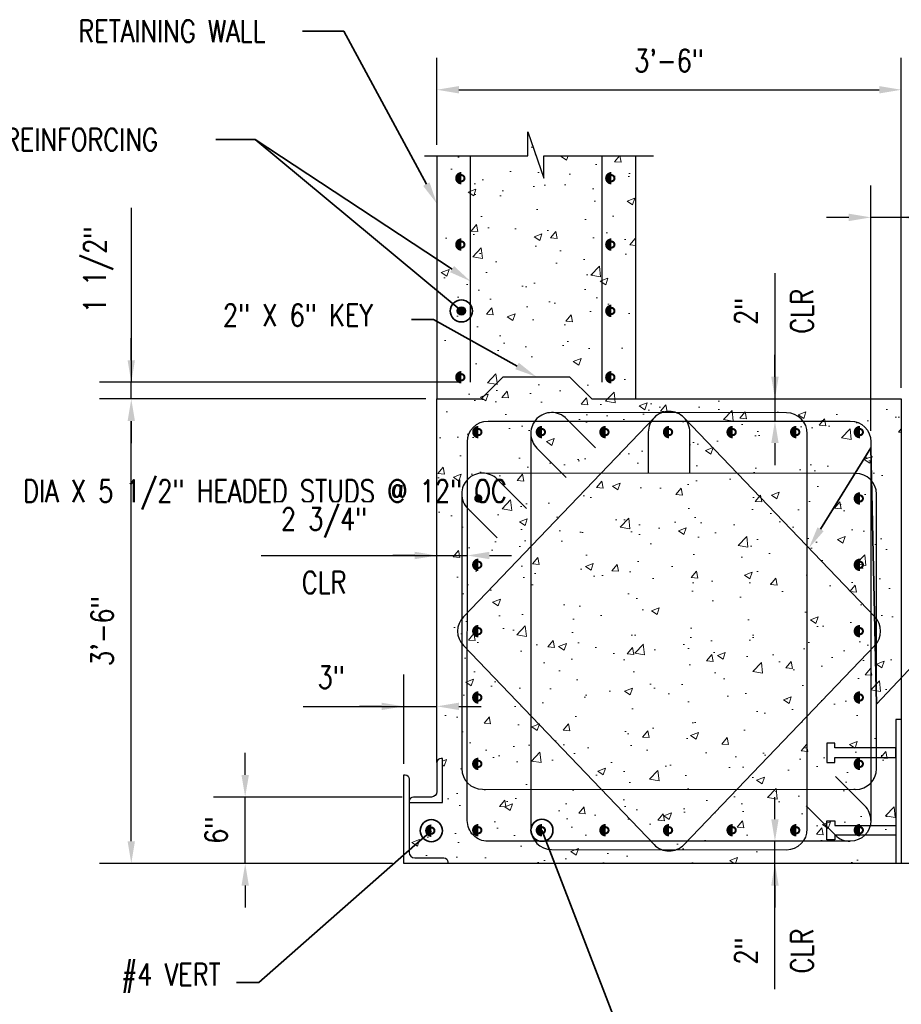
# Model space of a CAD drawing. Header units: inches. Extents: x -807 to 1010, y -1035 to -30.
# Tile 22 of 56: x 18 to 97, y -119 to -30. Entities that reach past the tile are written whole.
import ezdxf
from ezdxf import colors
from ezdxf.entities.mleader import LeaderData, LeaderLine
from ezdxf.math import Vec2, Vec3

# ---------------------------------------------------------------- set-up
doc = ezdxf.new("R2010")
doc.units = ezdxf.units.IN
doc.header["$MEASUREMENT"] = 0
doc.header["$PDMODE"] = 2
doc.layers.get('Defpoints').update_dxf_attribs({"color": 243})
doc.layers.add('A-WALL-PATT', color=9, linetype='Continuous', lineweight=18, true_color=0x808080)
for name, color, linetype in [('S-ANNO-DIMS', 1, 'Continuous'), ('S-DETL-HVY', 4, 'Continuous'), ('S-DETL-MEDM', 3, 'Continuous')]:
    doc.layers.add(name, color=color, linetype=linetype)
doc.layers.add('S-ANNO-NOTE', color=2, linetype='Continuous', lineweight=35)
doc.styles.add('Annotative', font='romans.shx', dxfattribs={"width": 0.8, "height": 0.125})
doc.dimstyles.new('Annotative', dxfattribs={"dimscale": 0, "dimtxt": 0.125, "dimasz": 0.125, "dimexe": 0.179688, "dimexo": 0.0625, "dimgap": 0.09, "dimtad": 1, "dimdec": 3, "dimzin": 3, "dimdsep": 46, "dimlunit": 4, "dimtxsty": 'Annotative', "dimcen": 0.09, "dimclrd": 1, "dimclre": 1, "dimclrt": 2, "dimazin": 2, "dimtfac": 1, "dimtdec": 3, "dimtmove": 1, "dimatfit": 3, "dimfxl": 1, "dimtfill": 1, "dimfrac": 2, "dimtolj": 1, "dimtzin": 0, "dimarcsym": 0})

# ---------------------------------------------------------------- blocks, each defined once
blk = doc.blocks.new('*D36')
at = {"layer": 'Defpoints', "color": 0, "transparency": 16777216}
for p in [(38.095, -100.701), (53.302, -100.701), (52.427, -106.701)]:
    blk.add_point(p, dxfattribs=at)
at = {"layer": 'S-ANNO-DIMS', "color": 1, "lineweight": -2, "transparency": 16777216}
for p, q in [((38.095, -98.701), (38.095, -96.701)), ((52.302, -100.701), (35.22, -100.701)), ((38.095, -106.701), (38.095, -100.701)), ((51.427, -106.701), (35.22, -106.701)), ((38.095, -108.701), (38.095, -110.701))]:
    blk.add_line(p, q, dxfattribs=at)
at = {"layer": 'S-ANNO-DIMS', "color": 1, "transparency": 16777216}
for points in [[(37.762, -98.701), (38.429, -98.701), (38.095, -100.701)], [(37.762, -108.701), (38.429, -108.701), (38.095, -106.701)]]:
    blk.add_solid(points, dxfattribs=at)
at = {"layer": 'S-ANNO-DIMS', "color": 2, "transparency": 16777216, "insert": (35.465, -103.701), "char_height": 2, "attachment_point": 5, "rotation": 90, "style": 'Annotative', "bg_fill": 3, "box_fill_scale": 1.25, "bg_fill_color": 256, "bg_fill_true_color": 13158600, "bg_fill_transparency": 0}
blk.add_mtext('\\A1;6"', dxfattribs=at)
blk = doc.blocks.new('*D37')
at = {"layer": 'Defpoints', "color": 0, "transparency": 16777216}
for p in [(27.796, -64.701), (55.435, -64.701), (52.427, -106.701)]:
    blk.add_point(p, dxfattribs=at)
at = {"layer": 'S-ANNO-DIMS', "color": 1, "lineweight": -2, "transparency": 16777216}
for p, q in [((54.435, -64.701), (24.921, -64.701)), ((27.796, -104.701), (27.796, -66.701)), ((51.427, -106.701), (24.921, -106.701))]:
    blk.add_line(p, q, dxfattribs=at)
at = {"layer": 'S-ANNO-DIMS', "color": 1, "transparency": 16777216}
for points in [[(27.462, -66.701), (28.129, -66.701), (27.796, -64.701)], [(27.462, -104.701), (28.129, -104.701), (27.796, -106.701)]]:
    blk.add_solid(points, dxfattribs=at)
at = {"layer": 'S-ANNO-DIMS', "color": 2, "transparency": 16777216, "insert": (25.165, -85.701), "char_height": 2, "attachment_point": 5, "rotation": 90, "style": 'Annotative', "bg_fill": 3, "box_fill_scale": 1.25, "bg_fill_color": 256, "bg_fill_true_color": 13158600, "bg_fill_transparency": 0}
blk.add_mtext('\\A1;3\'-6"', dxfattribs=at)
blk = doc.blocks.new('*D38')
at = {"layer": 'Defpoints', "color": 0, "transparency": 16777216}
for p in [(27.796, -63.201), (58.476, -63.201), (55.435, -64.701)]:
    blk.add_point(p, dxfattribs=at)
at = {"layer": 'S-ANNO-DIMS', "color": 1, "lineweight": -2, "transparency": 16777216}
for p, q in [((27.796, -47.437), (27.796, -63.201)), ((27.796, -61.201), (27.796, -59.201)), ((57.476, -63.201), (24.921, -63.201)), ((27.796, -64.701), (27.796, -63.201)), ((27.796, -64.701), (27.796, -63.201)), ((54.435, -64.701), (24.921, -64.701)), ((27.796, -66.701), (27.796, -68.701))]:
    blk.add_line(p, q, dxfattribs=at)
at = {"layer": 'S-ANNO-DIMS', "color": 1, "transparency": 16777216}
for points in [[(27.462, -61.201), (28.129, -61.201), (27.796, -63.201)], [(27.462, -66.701), (28.129, -66.701), (27.796, -64.701)]]:
    blk.add_solid(points, dxfattribs=at)
at = {"layer": 'S-ANNO-DIMS', "color": 2, "transparency": 16777216, "insert": (24.832, -53.03), "char_height": 2, "attachment_point": 5, "rotation": 90, "style": 'Annotative', "bg_fill": 3, "box_fill_scale": 1.25, "bg_fill_color": 256, "bg_fill_true_color": 13158600, "bg_fill_transparency": 0}
blk.add_mtext('\\A1;1 1/2"', dxfattribs=at)
blk = doc.blocks.new('*D39')
at = {"layer": 'Defpoints', "color": 0, "transparency": 16777216}
for p in [(55.427, -92.501), (55.427, -93.248), (52.427, -98.701)]:
    blk.add_point(p, dxfattribs=at)
at = {"layer": 'S-ANNO-DIMS', "color": 1, "lineweight": -2, "transparency": 16777216}
for p, q in [((52.427, -97.701), (52.427, -89.626)), ((55.427, -92.248), (55.427, -89.626)), ((43.334, -92.501), (52.427, -92.501)), ((50.427, -92.501), (48.427, -92.501)), ((52.427, -92.501), (55.427, -92.501)), ((52.427, -92.501), (55.427, -92.501)), ((57.427, -92.501), (59.427, -92.501))]:
    blk.add_line(p, q, dxfattribs=at)
at = {"layer": 'S-ANNO-DIMS', "color": 1, "transparency": 16777216}
for points in [[(50.427, -92.168), (50.427, -92.835), (52.427, -92.501)], [(57.427, -92.168), (57.427, -92.835), (55.427, -92.501)]]:
    blk.add_solid(points, dxfattribs=at)
at = {"layer": 'S-ANNO-DIMS', "color": 2, "transparency": 16777216, "insert": (45.879, -89.871), "char_height": 2, "attachment_point": 5, "style": 'Annotative', "bg_fill": 3, "box_fill_scale": 1.25, "bg_fill_color": 256, "bg_fill_true_color": 13158600, "bg_fill_transparency": 0}
blk.add_mtext('\\A1;3"', dxfattribs=at)
blk = doc.blocks.new('*D40')
at = {"layer": 'Defpoints', "color": 0, "transparency": 16777216}
for p in [(97.427, -36.748), (55.427, -42.721), (97.427, -64.701)]:
    blk.add_point(p, dxfattribs=at)
at = {"layer": 'S-ANNO-DIMS', "color": 1, "lineweight": -2, "transparency": 16777216}
for p, q in [((55.427, -41.721), (55.427, -33.873)), ((97.427, -63.701), (97.427, -33.873)), ((57.427, -36.748), (95.427, -36.748))]:
    blk.add_line(p, q, dxfattribs=at)
at = {"layer": 'S-ANNO-DIMS', "color": 1, "transparency": 16777216}
for points in [[(57.427, -36.414), (57.427, -37.081), (55.427, -36.748)], [(95.427, -36.414), (95.427, -37.081), (97.427, -36.748)]]:
    blk.add_solid(points, dxfattribs=at)
at = {"layer": 'S-ANNO-DIMS', "color": 2, "transparency": 16777216, "insert": (76.427, -34.117), "char_height": 2, "attachment_point": 5, "style": 'Annotative', "bg_fill": 3, "box_fill_scale": 1.25, "bg_fill_color": 256, "bg_fill_true_color": 13158600, "bg_fill_transparency": 0}
blk.add_mtext('\\A1;3\'-6"', dxfattribs=at)
blk = doc.blocks.new('_Origin')
at = {"color": 0, "linetype": 'ByBlock', "lineweight": -2}
blk.add_line((0, 0), (-1, 0), dxfattribs=at)
blk.add_circle((0, 0), 0.5, dxfattribs=at)
blk = doc.blocks.new('*D41')
at = {"layer": 'Defpoints', "color": 0, "transparency": 16777216}
for p in [(86.002, -104.701), (86.002, -104.701), (86.002, -106.701)]:
    blk.add_point(p, dxfattribs=at)
at = {"layer": 'S-ANNO-DIMS', "color": 1, "lineweight": -2, "transparency": 16777216}
for p, q in [((86.002, -102.701), (86.002, -100.701)), ((86.002, -106.701), (86.002, -104.701)), ((86.002, -106.701), (86.002, -104.701)), ((86.002, -118.083), (86.002, -106.701)), ((86.002, -108.701), (86.002, -110.701))]:
    blk.add_line(p, q, dxfattribs=at)
at = {"layer": 'S-ANNO-DIMS', "color": 1, "transparency": 16777216}
for points in [[(85.668, -102.701), (86.335, -102.701), (86.002, -104.701)], [(85.668, -108.701), (86.335, -108.701), (86.002, -106.701)]]:
    blk.add_solid(points, dxfattribs=at)
at = {"layer": 'S-ANNO-DIMS', "color": 2, "transparency": 16777216, "char_height": 2, "attachment_point": 5, "rotation": 90, "style": 'Annotative', "bg_fill": 3, "box_fill_scale": 1.25, "bg_fill_color": 256, "bg_fill_true_color": 13158600, "bg_fill_transparency": 0}
for s, insert in [('\\A1;CLR', (88.442, -114.624)), ('\\A1;2"', (83.371, -114.624))]:
    blk.add_mtext(s, dxfattribs=dict(at, insert=insert))
blk = doc.blocks.new('*D42')
at = {"layer": 'Defpoints', "color": 0, "transparency": 16777216}
for p in [(86.002, -64.701), (86.002, -66.701), (86.002, -66.701)]:
    blk.add_point(p, dxfattribs=at)
at = {"layer": 'S-ANNO-DIMS', "color": 1, "lineweight": -2, "transparency": 16777216}
for p, q in [((86.002, -53.319), (86.002, -64.701)), ((86.002, -62.701), (86.002, -60.701)), ((86.002, -64.701), (86.002, -66.701)), ((86.002, -64.701), (86.002, -66.701)), ((86.002, -68.701), (86.002, -70.701))]:
    blk.add_line(p, q, dxfattribs=at)
at = {"layer": 'S-ANNO-DIMS', "color": 1, "transparency": 16777216}
for points in [[(85.668, -62.701), (86.335, -62.701), (86.002, -64.701)], [(85.668, -68.701), (86.335, -68.701), (86.002, -66.701)]]:
    blk.add_solid(points, dxfattribs=at)
at = {"layer": 'S-ANNO-DIMS', "color": 2, "transparency": 16777216, "char_height": 2, "attachment_point": 5, "rotation": 90, "style": 'Annotative', "bg_fill": 3, "box_fill_scale": 1.25, "bg_fill_color": 256, "bg_fill_true_color": 13158600, "bg_fill_transparency": 0}
for s, insert in [('\\A1;CLR', (88.442, -56.778)), ('\\A1;2"', (83.371, -56.778))]:
    blk.add_mtext(s, dxfattribs=dict(at, insert=insert))
blk = doc.blocks.new('*D43')
at = {"layer": 'Defpoints', "color": 0, "transparency": 16777216}
for p in [(58.182, -78.861), (58.182, -80.347), (55.432, -81.139)]:
    blk.add_point(p, dxfattribs=at)
at = {"layer": 'S-ANNO-DIMS', "color": 1, "lineweight": -2, "transparency": 16777216}
for p, q in [((39.528, -78.861), (55.432, -78.861)), ((53.432, -78.861), (51.432, -78.861)), ((55.432, -78.861), (58.182, -78.861)), ((55.432, -78.861), (58.182, -78.861)), ((60.182, -78.861), (62.182, -78.861))]:
    blk.add_line(p, q, dxfattribs=at)
at = {"layer": 'S-ANNO-DIMS', "color": 1, "transparency": 16777216}
for points in [[(53.432, -78.527), (53.432, -79.194), (55.432, -78.861)], [(60.182, -78.527), (60.182, -79.194), (58.182, -78.861)]]:
    blk.add_solid(points, dxfattribs=at)
at = {"layer": 'S-ANNO-DIMS', "color": 2, "transparency": 16777216, "insert": (45.235, -81.301), "char_height": 2, "attachment_point": 5, "style": 'Annotative', "bg_fill": 3, "box_fill_scale": 1.25, "bg_fill_color": 256, "bg_fill_true_color": 13158600, "bg_fill_transparency": 0}
blk.add_mtext('\\A1;CLR', dxfattribs=at)
at = {"layer": 'S-ANNO-DIMS', "color": 2, "transparency": 16777216, "insert": (45.235, -75.897), "char_height": 2, "attachment_point": 5, "style": 'Annotative', "bg_fill": 3, "box_fill_scale": 1.25, "bg_fill_color": 256, "bg_fill_true_color": 13158600, "bg_fill_transparency": 0}
blk.add_mtext('\\A1;2 3/4"', dxfattribs=at)
blk = doc.blocks.new('*D44')
at = {"layer": 'Defpoints', "color": 0, "transparency": 16777216}
for p in [(94.677, -48.287), (97.427, -64.701), (94.677, -68.576)]:
    blk.add_point(p, dxfattribs=at)
at = {"layer": 'S-ANNO-DIMS', "color": 1, "lineweight": -2, "transparency": 16777216}
for p, q in [((94.677, -67.576), (94.677, -45.412)), ((97.427, -63.701), (97.427, -45.412)), ((92.677, -48.287), (90.677, -48.287)), ((97.427, -48.287), (94.677, -48.287)), ((97.427, -48.287), (94.677, -48.287)), ((113.132, -48.287), (97.427, -48.287)), ((99.427, -48.287), (101.427, -48.287))]:
    blk.add_line(p, q, dxfattribs=at)
at = {"layer": 'S-ANNO-DIMS', "color": 1, "transparency": 16777216}
for points in [[(92.677, -47.954), (92.677, -48.621), (94.677, -48.287)], [(99.427, -47.954), (99.427, -48.621), (97.427, -48.287)]]:
    blk.add_solid(points, dxfattribs=at)
at = {"layer": 'S-ANNO-DIMS', "color": 2, "transparency": 16777216, "insert": (107.426, -50.727), "char_height": 2, "attachment_point": 5, "style": 'Annotative', "bg_fill": 3, "box_fill_scale": 1.25, "bg_fill_color": 256, "bg_fill_true_color": 13158600, "bg_fill_transparency": 0}
blk.add_mtext('\\A1;CLR', dxfattribs=at)
at = {"layer": 'S-ANNO-DIMS', "color": 2, "transparency": 16777216, "insert": (107.426, -45.324), "char_height": 2, "attachment_point": 5, "style": 'Annotative', "bg_fill": 3, "box_fill_scale": 1.25, "bg_fill_color": 256, "bg_fill_true_color": 13158600, "bg_fill_transparency": 0}
blk.add_mtext('\\A1;2 3/4"', dxfattribs=at)

msp = doc.modelspace()

# ---------------------------------------------------------------- hatches: boundary and pattern name
at = {"layer": 'A-WALL-PATT'}
h = msp.add_hatch(dxfattribs=at)
h.set_pattern_fill('AR-CONC', color=8, style=0)
h.paths.add_polyline_path([(73.42723, -42.72141), (65.0984, -42.72141), (65.0984, -44.75258), (63.65067, -40.55095), (63.65067, -42.72141), (55.42723, -42.72141), (55.42723, -64.70103), (59.42723, -64.70103), (61.42723, -62.70103), (67.42723, -62.70103), (69.42723, -64.70103), (73.42723, -64.70103)])
h = msp.add_hatch(dxfattribs=at)
h.set_pattern_fill('AR-CONC', color=8, style=0)
h.paths.add_polyline_path([(97.42723, -64.70103), (69.42723, -64.70103), (67.42723, -62.70103), (61.42723, -62.70103), (59.42723, -64.70103), (55.43532, -64.70103), (55.4293, -97.57597, -0.41415995), (55.8043, -97.20103), (55.9293, -97.20103), (55.9293, -101.20103), (52.9293, -101.20103), (52.9293, -105.70103, 0.41421356), (53.4293, -106.20103), (56.0543, -106.20103, -0.41421356), (56.4293, -106.57603), (56.4293, -106.70103), (96.92723, -106.70103), (96.92723, -93.70103), (97.42723, -93.70103)])
at = {"layer": 'S-DETL-MEDM'}
h = msp.add_hatch(color=256, dxfattribs=at)
h.dxf.hatch_style = 1
h.paths.add_polyline_path([(65.30301, -67.70103, 1), (64.55301, -67.70103, 1)])
h = msp.add_hatch(color=256, dxfattribs=at)
h.dxf.hatch_style = 1
h.paths.add_polyline_path([(71.05286, -67.70103, 1), (70.30286, -67.70103, 1)])
h = msp.add_hatch(color=256, dxfattribs=at)
h.dxf.hatch_style = 1
h.paths.add_polyline_path([(76.8027, -67.70103, 1), (76.0527, -67.70103, 1)])
h = msp.add_hatch(color=256, dxfattribs=at)
h.dxf.hatch_style = 1
h.paths.add_polyline_path([(94.0524, -73.70103, 1), (93.3024, -73.70103, 1)])
h = msp.add_hatch(color=256, dxfattribs=at)
h.dxf.hatch_style = 1
h.paths.add_polyline_path([(94.0524, -79.70103, 1), (93.3024, -79.70103, 1)])
h = msp.add_hatch(color=256, dxfattribs=at)
h.dxf.hatch_style = 1
h.paths.add_polyline_path([(59.55317, -85.70103, 1), (58.80317, -85.70103, 1)])
h = msp.add_hatch(color=256, dxfattribs=at)
h.dxf.hatch_style = 1
h.paths.add_polyline_path([(94.0524, -85.70103, 1), (93.3024, -85.70103, 1)])
h = msp.add_hatch(color=256, dxfattribs=at)
h.dxf.hatch_style = 1
h.paths.add_polyline_path([(94.0524, -91.70103, 1), (93.3024, -91.70103, 1)])
h = msp.add_hatch(color=256, dxfattribs=at)
h.dxf.hatch_style = 1
h.paths.add_polyline_path([(94.0524, -97.70103, 1), (93.3024, -97.70103, 1)])
h = msp.add_hatch(color=256, dxfattribs=at)
h.dxf.hatch_style = 1
h.paths.add_polyline_path([(59.55317, -103.70103, 1), (58.80317, -103.70103, 1)])
h = msp.add_hatch(color=256, dxfattribs=at)
h.dxf.hatch_style = 1
h.paths.add_polyline_path([(65.30301, -103.70103, 1), (64.55301, -103.70103, 1)])
h = msp.add_hatch(color=256, dxfattribs=at)
h.dxf.hatch_style = 1
h.paths.add_polyline_path([(71.05286, -103.70103, 1), (70.30286, -103.70103, 1)])
h = msp.add_hatch(color=256, dxfattribs=at)
h.dxf.hatch_style = 1
h.paths.add_polyline_path([(76.8027, -103.70103, 1), (76.0527, -103.70103, 1)])
h = msp.add_hatch(color=256, dxfattribs=at)
h.dxf.hatch_style = 1
h.paths.add_polyline_path([(94.05223, -103.70103, 1), (93.30223, -103.70103, 1)])

# ---------------------------------------------------------------- linework, layer by layer
at = {"layer": 'S-DETL-HVY'}
for p, q in [((55.42723, -42.72141), (55.42723, -64.70103)), ((73.42723, -64.70103), (73.42723, -42.72141))]:
    msp.add_line(p, q, dxfattribs=at)
for points in [[(54.32394, -42.72141), (63.65067, -42.72141), (63.65067, -40.55095), (65.0984, -44.75258), (65.0984, -42.72141), (75.00979, -42.72141)], [(55.4293, -97.57603), (55.43532, -64.70103), (59.42723, -64.70103), (61.42723, -62.70103), (67.42723, -62.70103), (69.42723, -64.70103), (97.42723, -64.70103), (97.42723, -106.70103)], [(97.42723, -93.70103), (96.92723, -93.70103), (96.92723, -106.70103)]]:
    msp.add_lwpolyline(points, dxfattribs=at)
for points in [[(52.9293, -101.20103), (55.9293, -101.20103), (55.9293, -97.20103), (55.8043, -97.20103, 0.41421356), (55.4293, -97.57603), (55.4293, -100.20103, -0.41421356), (54.9293, -100.70103), (53.3043, -100.70103, 0.41421356), (52.9293, -101.07603)], [(52.4293, -106.70103), (52.4293, -98.70103), (52.5543, -98.70103, -0.41421356), (52.9293, -99.07603), (52.9293, -105.70103, 0.41421356), (53.4293, -106.20103), (56.0543, -106.20103, -0.41421356), (56.4293, -106.57603), (56.4293, -106.70103)]]:
    msp.add_lwpolyline(points, format="xyb", dxfattribs=at)
at = {"layer": 'S-DETL-MEDM'}
for p, q in [((58.47557, -63.20103), (58.47557, -42.72141)), ((70.37889, -63.20103), (70.37889, -42.72141)), ((55.43495, -66.70103), (55.42723, -66.70103)), ((69.78272, -69.13429), (67.13237, -66.48394)), ((74.5477, -67.70103), (74.5477, -71.44919)), ((78.3077, -71.44919), (78.3077, -67.70103)), ((64.47365, -69.14266), (67.124, -71.79301)), ((63.53825, -74.61129), (60.8879, -71.96094)), ((58.22918, -74.61966), (60.87953, -77.27001)), ((94.12659, -101.49167), (91.47624, -98.84132)), ((88.81752, -101.50005), (91.46787, -104.1504))]:
    msp.add_line(p, q, dxfattribs=at)
for points in [[(57.82442, -86.99834), (75.07395, -104.99834, 0.42673747), (77.78144, -104.99834), (95.03114, -86.99834, 0.401801), (95.03114, -84.40372), (77.78144, -66.40372, 0.42673747), (75.07395, -66.40373), (57.82442, -84.40373, 0.40179818)], [(60.05961, -66.70103), (92.80223, -66.70103, -0.41421356), (94.67723, -68.57603), (94.67723, -102.82603, -0.41421356), (92.80223, -104.70103), (60.05334, -104.70103, -0.41426718), (58.17834, -102.82569), (58.18461, -68.57569, -0.41415995)], [(95.1829, -73.31578, 0.41421356), (93.3029, -71.43578), (59.55458, -71.4103, 0.41443464), (57.67817, -73.2853), (57.67817, -98.1196, 0.41399252), (59.55175, -99.99459), (93.3029, -100.02007, 0.41421356), (95.1829, -98.14007)]]:
    msp.add_lwpolyline(points, format="xyb", close=True, dxfattribs=at)
at = {"layer": 'S-DETL-MEDM', "const_width": 0.75}
for points in [[(64.92801, -67.51353, 1), (64.92801, -67.88853, 1)], [(70.67786, -67.51353, 1), (70.67786, -67.88853, 1)], [(76.4277, -67.51353, 1), (76.4277, -67.88853, 1)], [(93.6774, -73.51353, 1), (93.6774, -73.88853, 1)], [(93.6774, -79.51353, 1), (93.6774, -79.88853, 1)], [(59.17817, -85.51353, 1), (59.17817, -85.88853, 1)], [(93.6774, -85.51353, 1), (93.6774, -85.88853, 1)], [(93.6774, -91.51353, 1), (93.6774, -91.88853, 1)], [(93.6774, -97.51353, 1), (93.6774, -97.88853, 1)], [(59.17817, -103.51353, 1), (59.17817, -103.88853, 1)], [(64.92801, -103.51353, 1), (64.92801, -103.88853, 1)], [(70.67786, -103.51353, 1), (70.67786, -103.88853, 1)], [(76.4277, -103.51353, 1), (76.4277, -103.88853, 1)], [(93.67723, -103.51353, 1), (93.67723, -103.88853, 1)]]:
    msp.add_lwpolyline(points, format="xyb", dxfattribs=at)
at = {"layer": 'S-DETL-MEDM'}
for points in [[(90.70628, -95.83737), (90.70628, -97.5647), (91.42723, -97.5647), (91.42723, -97.13853), (96.92723, -97.13853), (96.92723, -96.26353), (91.42723, -96.26353), (91.42723, -95.83737)], [(90.70628, -104.5647), (90.70628, -102.83737), (91.42723, -102.83737), (91.42723, -103.26353), (96.92723, -103.26353), (96.92723, -104.13853), (91.42723, -104.13853), (91.42723, -104.5647)]]:
    msp.add_lwpolyline(points, close=True, dxfattribs=at)
for centre, start, end in [((65.80301, -67.8133), 45, 90), ((76.4277, -67.70103), 135, 180), ((76.4277, -67.70103), 360, 45), ((65.80301, -67.8133), 180, 225), ((59.55854, -73.2903), 45, 90), ((59.55854, -73.2903), 180, 225), ((92.79723, -102.82103), 0, 45), ((92.79723, -102.82103), 225, 270)]:
    msp.add_arc(centre, 1.88, start, end, dxfattribs=at)

# ---------------------------------------------------------------- leaders
at = {"layer": 'S-ANNO-NOTE', "lineweight": -3}
ml = msp.add_multileader_mtext('Standard', dxfattribs=at)
ml.set_content('\\A1;RETAINING WALL', color=256, style='Annotative')
ml.set_leader_properties(color=1, linetype='ByLayer', lineweight=-1)
ml.build(insert=Vec2(0, 0))
ml.multileader.update_dxf_attribs({"text_right_attachment_type": 3, "dogleg_length": 0.125, "arrow_head_size": 2, "scale": 16})
ctx = ml.context
ctx.base_point, ctx.scale, ctx.char_height, ctx.arrow_head_size, ctx.landing_gap_size, ctx.plane_origin = Vec3(-125.30674, -31.44754), 16, 2, 2, 1.44, Vec3(-108.34813, 4.88075)
ctx.right_attachment = 3
notes = []
notes.append((ctx, [(1, (1, 1, 0), (-99.85499, -31.44754), (-1, 0), 3.7527, [(1, [(-91.4459, -47.04207)], 0, [])])]))
ctx.mtext.insert, ctx.mtext.width, ctx.mtext.flow_direction = Vec3(-123.86674, -30.44754), 43.038049, 5
ml = msp.add_multileader_mtext('Standard', dxfattribs=at)
ml.set_content('\\A1;RETAINING WALL REINFORCING ', color=256, style='Annotative')
ml.set_leader_properties(color=1, linetype='ByLayer', lineweight=-1)
ml.build(insert=Vec2(0, 0))
ml.multileader.update_dxf_attribs({"text_right_attachment_type": 3, "dogleg_length": 0.125, "arrow_head_size": 2, "scale": 16})
ctx = ml.context
ctx.base_point, ctx.scale, ctx.char_height, ctx.arrow_head_size, ctx.landing_gap_size, ctx.plane_origin = Vec3(-142.0396, -41.00958), 16, 2, 2, 1.44, Vec3(-113.63442, -0.26307)
ctx.right_attachment = 3
notes.append((ctx, [(1, (1, 1, 0), (-99.85499, -41.00958), (-1, 0), 3.57127, [(1, [(-88.39756, -54.06629)], 0, [])])]))
ctx.mtext.insert, ctx.mtext.width, ctx.mtext.flow_direction = Vec3(-140.5996, -40.00958), 37.6311591, 5
ml = msp.add_multileader_mtext('Standard', dxfattribs=at)
ml.set_content('\\A1;2" X 6" KEY ', color=256, style='Annotative')
ml.set_leader_properties(color=1, linetype='ByLayer', lineweight=-1)
ml.build(insert=Vec2(0, 0))
ml.multileader.update_dxf_attribs({"text_right_attachment_type": 3, "dogleg_length": 0.125, "arrow_head_size": 2, "scale": 16})
ctx = ml.context
ctx.base_point, ctx.scale, ctx.char_height, ctx.arrow_head_size, ctx.landing_gap_size, ctx.plane_origin = Vec3(-112.23425, -57.13639), 16, 2, 2, 1.44, Vec3(-77.00844, -14.32775)
ctx.right_attachment = 3
notes.append((ctx, [(1, (1, 1, 0), (-91.7352, -57.51734), (-1, 0), 2, [(1, [(-82.4459, -62.70103)], 0, [])])]))
ctx.mtext.insert, ctx.mtext.width, ctx.mtext.flow_direction = Vec3(-110.79425, -56.13639), 43.038049, 5
ml = msp.add_multileader_mtext('Standard', dxfattribs=at)
ml.set_content('\\A1;PL 1/2 X 13" X CONT W/ (2) 7/8" DIA X 5 1/2" HEADED STUDS @ 12" OC', color=256, style='Annotative')
ml.set_leader_properties(color=1, linetype='ByLayer', lineweight=-1)
ml.build(insert=Vec2(0, 0))
ml.multileader.update_dxf_attribs({"text_right_attachment_type": 3, "dogleg_length": 0.125, "arrow_head_size": 2, "scale": 16})
ctx = ml.context
ctx.base_point, ctx.scale, ctx.char_height, ctx.arrow_head_size, ctx.landing_gap_size, ctx.plane_origin = Vec3(-24.0865, -73.02747), 16, 2, 2, 1.44, Vec3(-50.7168, -31.48472)
ctx.right_attachment = 3
notes.append((ctx, [(0, (1, 1, 0), (-26.0865, -73.02747), (1, 0), 2, [(1, [(-49.4459, -94.05036)], 0, [])])]))
ctx.mtext.insert, ctx.mtext.width, ctx.mtext.flow_direction = Vec3(-22.6465, -72.02747), 43.038049, 5
ml = msp.add_multileader_mtext('Standard', dxfattribs=at)
ml.set_content('\\pxi-3,l4,t4;(24) #10 EQ SPACED', color=256, style='Annotative')
ml.set_leader_properties(color=1, linetype='ByLayer', lineweight=-1)
ml.set_arrow_properties(name='ORIGIN')
ml.build(insert=Vec2(0, 0))
ml.multileader.update_dxf_attribs({"text_right_attachment_type": 3, "dogleg_length": 0.125, "arrow_head_size": 2, "scale": 16})
ctx = ml.context
ctx.base_point, ctx.scale, ctx.char_height, ctx.arrow_head_size, ctx.landing_gap_size, ctx.plane_origin = Vec3(73.97988, -121.97955), 16, 2, 2, 1.44, Vec3(29.18498, -100.09779)
ctx.right_attachment = 3
notes.append((ctx, [(0, (1, 1, 0), (71.97988, -121.97955), (1, 0), 2, [(1, [(64.92801, -103.70103)], 0, [])])]))
ctx.mtext.insert, ctx.mtext.flow_direction = Vec3(75.41988, -120.64621), 5
for ctx, leaders in notes:
    for number, flags, end, landing, length, lines in leaders:
        leader = LeaderData()
        leader.index, (leader.has_last_leader_line, leader.has_dogleg_vector, leader.attachment_direction) = number, flags
        leader.last_leader_point, leader.dogleg_vector, leader.dogleg_length = Vec3(end), Vec3(landing), length
        for number, points, colour, breaks in lines:
            line = LeaderLine()
            line.index, line.vertices, line.color, line.breaks = number, Vec3.list(points), colors.encode_raw_color(colour), breaks
            leader.lines.append(line)
        ctx.leaders.append(leader)

# ---------------------------------------------------------------- next in the draw order: dimensions: what is measured, and where the dimension line sits
at = {"layer": 'S-ANNO-DIMS'}
dim = msp.add_linear_dim(base=(38.09519, -100.70103), p1=(52.42723, -106.70103), p2=(53.30223, -100.70103), angle=270, dimstyle='Annotative', override={"dimpost": '\\X'}, dxfattribs=at)
dim.commit()
dim.dimension.update_dxf_attribs({"geometry": '*D36', "text_midpoint": (35.46471, -103.70103)})
dim = msp.add_linear_dim(base=(86.00174, -104.70103), p1=(86.00174, -106.70103), p2=(86.00174, -104.70103), angle=270, text='<>\\XCLR', dimstyle='Annotative', override={"dimpost": '\\X', "dimse1": 1, "dimse2": 1}, dxfattribs=at)
dim.commit()
dim.dimension.update_dxf_attribs({"geometry": '*D41', "text_midpoint": (86.00174, -114.62442), "dimtype": 160})

# ---------------------------------------------------------------- next in the draw order: hatches: boundary and pattern name
at = {"layer": 'S-DETL-MEDM'}
h = msp.add_hatch(color=256, dxfattribs=at)
h.dxf.hatch_style = 1
h.paths.add_polyline_path([(82.55254, -103.70103, 1), (81.80254, -103.70103, 1)])
h = msp.add_hatch(color=256, dxfattribs=at)
h.dxf.hatch_style = 1
h.paths.add_polyline_path([(88.30239, -103.70103, 1), (87.55239, -103.70103, 1)])

# ---------------------------------------------------------------- next in the draw order: linework, layer by layer
at = {"layer": 'S-DETL-MEDM', "const_width": 0.75}
for points in [[(82.17754, -103.51353, 1), (82.17754, -103.88853, 1)], [(87.92739, -103.51353, 1), (87.92739, -103.88853, 1)]]:
    msp.add_lwpolyline(points, format="xyb", dxfattribs=at)

# ---------------------------------------------------------------- next in the draw order: dimensions: what is measured, and where the dimension line sits
at = {"layer": 'S-ANNO-DIMS'}
dim = msp.add_linear_dim(base=(27.79568, -64.70103), p1=(52.42723, -106.70103), p2=(55.43532, -64.70103), angle=270, dimstyle='Annotative', override={"dimpost": '\\X'}, dxfattribs=at)
dim.commit()
dim.dimension.update_dxf_attribs({"geometry": '*D37', "text_midpoint": (25.16521, -85.70103)})

# ---------------------------------------------------------------- next in the draw order: hatches: boundary and pattern name
at = {"layer": 'S-DETL-MEDM'}
h = msp.add_hatch(color=256, dxfattribs=at)
h.dxf.hatch_style = 1
h.paths.add_polyline_path([(55.3043, -103.74137, 1), (54.5543, -103.74137, 1)])

# ---------------------------------------------------------------- next in the draw order: linework, layer by layer
at = {"layer": 'S-DETL-HVY'}
msp.add_line((122.42351, -106.70103), (52.4293, -106.70103), dxfattribs=at)
at = {"layer": 'S-DETL-MEDM', "const_width": 0.75}
msp.add_lwpolyline([(54.9293, -103.55387, 1), (54.9293, -103.92887, 1)], format="xyb", dxfattribs=at)

# ---------------------------------------------------------------- next in the draw order: dimensions: what is measured, and where the dimension line sits
at = {"layer": 'S-ANNO-DIMS'}
dim = msp.add_linear_dim(base=(27.79568, -63.20103), p1=(55.43532, -64.70103), p2=(58.47557, -63.20103), angle=270, dimstyle='Annotative', override={"dimpost": '\\X'}, dxfattribs=at)
dim.commit()
dim.dimension.update_dxf_attribs({"geometry": '*D38', "text_midpoint": (27.79568, -53.02967), "dimtype": 160})
dim = msp.add_linear_dim(base=(58.18245, -78.86051), p1=(55.43231, -81.13853), p2=(58.18245, -80.34693), text='<>\\XCLR', dimstyle='Annotative', override={"dimpost": '\\X', "dimse1": 1, "dimse2": 1}, dxfattribs=at)
dim.commit()
dim.dimension.update_dxf_attribs({"geometry": '*D43', "text_midpoint": (45.23452, -78.87073), "dimtype": 160})
dim = msp.add_linear_dim(base=(55.42723, -92.50141), p1=(52.42723, -98.70103), p2=(55.42723, -93.24829), dimstyle='Annotative', override={"dimpost": '\\X'}, dxfattribs=at)
dim.commit()
dim.dimension.update_dxf_attribs({"geometry": '*D39', "text_midpoint": (45.87866, -92.51163), "dimtype": 160})

# ---------------------------------------------------------------- next in the draw order: leaders
at = {"layer": 'S-ANNO-NOTE', "lineweight": -3}
ml = msp.add_multileader_mtext('Standard', dxfattribs=at)
ml.set_content('\\pxi-3,l4,t4;#4 VERT', color=256, style='Annotative')
ml.set_leader_properties(color=1, linetype='ByLayer', lineweight=-1)
ml.set_arrow_properties(name='ORIGIN')
ml.build(insert=Vec2(0, 0))
ml.multileader.update_dxf_attribs({"text_right_attachment_type": 3, "dogleg_length": 0.125, "arrow_head_size": 2, "scale": 16})
ctx = ml.context
ctx.base_point, ctx.scale, ctx.char_height, ctx.arrow_head_size, ctx.landing_gap_size, ctx.plane_origin = Vec3(24.3862, -117.07905), 16, 2, 2, 1.44, Vec3(18.22599, -100.09779)
ctx.right_attachment, ctx.text_align_type = 3, 2
notes = []
notes.append((ctx, [(1, (1, 1, 0), (39.32334, -117.46001), (-1, 0), 2, [(1, [(54.9293, -103.74137)], 0, [])])]))
ctx.mtext.insert, ctx.mtext.alignment, ctx.mtext.flow_direction = Vec3(35.88334, -115.74572), 3, 5
for ctx, leaders in notes:
    for number, flags, end, landing, length, lines in leaders:
        leader = LeaderData()
        leader.index, (leader.has_last_leader_line, leader.has_dogleg_vector, leader.attachment_direction) = number, flags
        leader.last_leader_point, leader.dogleg_vector, leader.dogleg_length = Vec3(end), Vec3(landing), length
        for number, points, colour, breaks in lines:
            line = LeaderLine()
            line.index, line.vertices, line.color, line.breaks = number, Vec3.list(points), colors.encode_raw_color(colour), breaks
            leader.lines.append(line)
        ctx.leaders.append(leader)

# ---------------------------------------------------------------- next in the draw order: hatches: boundary and pattern name
at = {"layer": 'S-DETL-MEDM'}
h = msp.add_hatch(color=256, dxfattribs=at)
h.dxf.hatch_style = 1
h.paths.add_polyline_path([(59.55977, -67.70103, 1), (58.80977, -67.70103, 1)])
h = msp.add_hatch(color=256, dxfattribs=at)
h.dxf.hatch_style = 1
h.paths.add_polyline_path([(59.55317, -73.70103, 1), (58.80317, -73.70103, 1)])
h = msp.add_hatch(color=256, dxfattribs=at)
h.dxf.hatch_style = 1
h.paths.add_polyline_path([(59.55317, -79.70103, 1), (58.80317, -79.70103, 1)])
h = msp.add_hatch(color=256, dxfattribs=at)
h.dxf.hatch_style = 1
h.paths.add_polyline_path([(59.55317, -91.70103, 1), (58.80317, -91.70103, 1)])
h = msp.add_hatch(color=256, dxfattribs=at)
h.dxf.hatch_style = 1
h.paths.add_polyline_path([(59.55317, -97.70103, 1), (58.80317, -97.70103, 1)])

# ---------------------------------------------------------------- next in the draw order: linework, layer by layer
at = {"layer": 'S-DETL-MEDM', "const_width": 0.75}
for points in [[(59.18477, -67.51353, 1), (59.18477, -67.88853, 1)], [(59.17817, -79.51353, 1), (59.17817, -79.88853, 1)], [(59.17817, -91.51353, 1), (59.17817, -91.88853, 1)], [(59.17817, -97.51353, 1), (59.17817, -97.88853, 1)]]:
    msp.add_lwpolyline(points, format="xyb", dxfattribs=at)

# ---------------------------------------------------------------- next in the draw order: dimensions: what is measured, and where the dimension line sits
at = {"layer": 'S-ANNO-DIMS'}
dim = msp.add_linear_dim(base=(97.42723, -36.7478), p1=(55.42723, -42.72141), p2=(97.42723, -64.70103), dimstyle='Annotative', override={"dimpost": '\\X'}, dxfattribs=at)
dim.commit()
dim.dimension.update_dxf_attribs({"geometry": '*D40', "text_midpoint": (76.42723, -34.11733)})

# ---------------------------------------------------------------- next in the draw order: hatches: boundary and pattern name
at = {"layer": 'S-DETL-MEDM'}
h = msp.add_hatch(color=256, dxfattribs=at)
h.dxf.hatch_style = 1
h.paths.add_polyline_path([(58.02098, -44.74559, 1), (57.27098, -44.74559, 1)])
h = msp.add_hatch(color=256, dxfattribs=at)
h.dxf.hatch_style = 1
h.paths.add_polyline_path([(71.58348, -44.74559, 1), (70.83348, -44.74559, 1)])
h = msp.add_hatch(color=256, dxfattribs=at)
h.dxf.hatch_style = 1
h.paths.add_polyline_path([(58.02098, -50.74559, 1), (57.27098, -50.74559, 1)])
h = msp.add_hatch(color=256, dxfattribs=at)
h.dxf.hatch_style = 1
h.paths.add_polyline_path([(71.58348, -50.74559, 1), (70.83348, -50.74559, 1)])
h = msp.add_hatch(color=256, dxfattribs=at)
h.dxf.hatch_style = 1
h.paths.add_polyline_path([(58.02098, -56.74559, 1), (57.27098, -56.74559, 1)])
h = msp.add_hatch(color=256, dxfattribs=at)
h.dxf.hatch_style = 1
h.paths.add_polyline_path([(71.58348, -56.74559, 1), (70.83348, -56.74559, 1)])
h = msp.add_hatch(color=256, dxfattribs=at)
h.dxf.hatch_style = 1
h.paths.add_polyline_path([(58.02098, -62.74559, 1), (57.27098, -62.74559, 1)])
h = msp.add_hatch(color=256, dxfattribs=at)
h.dxf.hatch_style = 1
h.paths.add_polyline_path([(71.58348, -62.74559, 1), (70.83348, -62.74559, 1)])

# ---------------------------------------------------------------- next in the draw order: linework, layer by layer
at = {"layer": 'S-DETL-MEDM', "const_width": 0.75}
for points in [[(57.64598, -44.55809, 1), (57.64598, -44.93309, 1)], [(71.20848, -44.55809, 1), (71.20848, -44.93309, 1)], [(57.64598, -50.55809, 1), (57.64598, -50.93309, 1)], [(71.20848, -50.55809, 1), (71.20848, -50.93309, 1)], [(71.20848, -56.55809, 1), (71.20848, -56.93309, 1)], [(57.64598, -62.55809, 1), (57.64598, -62.93309, 1)], [(71.20848, -62.55809, 1), (71.20848, -62.93309, 1)]]:
    msp.add_lwpolyline(points, format="xyb", dxfattribs=at)
at = {"layer": 'S-DETL-MEDM'}
msp.add_circle((57.64598, -56.74559), 0.375, dxfattribs=at)

# ---------------------------------------------------------------- next in the draw order: leaders
at = {"layer": 'S-ANNO-NOTE', "lineweight": -3}
ml = msp.add_multileader_mtext('Standard', dxfattribs=at)
ml.set_content('\\A1;RETAINING WALL', color=256, style='Annotative')
ml.set_leader_properties(color=1, linetype='ByLayer', lineweight=-1)
ml.build(insert=Vec2(0, 0))
ml.multileader.update_dxf_attribs({"text_right_attachment_type": 3, "dogleg_length": 0.125, "arrow_head_size": 2, "scale": 16})
ctx = ml.context
ctx.base_point, ctx.scale, ctx.char_height, ctx.arrow_head_size, ctx.landing_gap_size, ctx.plane_origin = Vec3(21.56638, -31.44754), 16, 2, 2, 1.44, Vec3(38.52499, 4.88075)
ctx.right_attachment = 3
notes = []
notes.append((ctx, [(1, (1, 1, 0), (47.01813, -31.44754), (-1, 0), 3.7527, [(1, [(55.42723, -47.04207)], 0, [])])]))
ctx.mtext.insert, ctx.mtext.width, ctx.mtext.flow_direction = Vec3(23.00638, -30.44754), 43.038049, 5
ml = msp.add_multileader_mtext('Standard', dxfattribs=at)
ml.set_content('\\A1;RETAINING WALL REINFORCING ', color=256, style='Annotative')
ml.set_leader_properties(color=1, linetype='ByLayer', lineweight=-1)
ml.build(insert=Vec2(0, 0))
ml.multileader.update_dxf_attribs({"text_right_attachment_type": 3, "dogleg_length": 0.125, "arrow_head_size": 2, "scale": 16})
ctx = ml.context
ctx.base_point, ctx.scale, ctx.char_height, ctx.arrow_head_size, ctx.landing_gap_size, ctx.plane_origin = Vec3(-3.1864, -41.25808), 16, 2, 2, 1.44, Vec3(33.2387, -0.26307)
ctx.right_attachment = 3
notes.append((ctx, [(1, (1, 1, 0), (38.9982, -41.25808), (-1, 0), 3.57127, [(1, [(58.47557, -54.06629)], 0, [])])]))
ctx.mtext.insert, ctx.mtext.width, ctx.mtext.flow_direction = Vec3(-1.7464, -40.25808), 37.6311591, 5
ml = msp.add_multileader_mtext('Standard', dxfattribs=at)
ml.set_content('\\A1; ', color=256, style='Annotative')
ml.set_leader_properties(color=1, linetype='ByLayer', lineweight=-1)
ml.set_arrow_properties(name='ORIGIN')
ml.build(insert=Vec2(0, 0))
ml.multileader.update_dxf_attribs({"text_right_attachment_type": 3, "dogleg_length": 0.125, "arrow_head_size": 2, "scale": 16})
ctx = ml.context
ctx.base_point, ctx.scale, ctx.char_height, ctx.arrow_head_size, ctx.landing_gap_size, ctx.plane_origin = Vec3(32.5182, -41.25808), 16, 2, 2, 1.44, Vec3(33.2387, -0.26307)
ctx.right_attachment = 3
notes.append((ctx, [(1, (1, 1, 0), (38.9982, -41.25808), (-1, 0), 2, [(1, [(57.64598, -56.74559)], 0, [])])]))
ctx.mtext.insert, ctx.mtext.width, ctx.mtext.flow_direction = Vec3(33.9582, -40.25808), 43.038049, 5
ml = msp.add_multileader_mtext('Standard', dxfattribs=at)
ml.set_content('\\A1;2" X 6" KEY ', color=256, style='Annotative')
ml.set_leader_properties(color=1, linetype='ByLayer', lineweight=-1)
ml.build(insert=Vec2(0, 0))
ml.multileader.update_dxf_attribs({"text_right_attachment_type": 3, "dogleg_length": 0.125, "arrow_head_size": 2, "scale": 16})
ctx = ml.context
ctx.base_point, ctx.scale, ctx.char_height, ctx.arrow_head_size, ctx.landing_gap_size, ctx.plane_origin = Vec3(34.63888, -57.13639), 16, 2, 2, 1.44, Vec3(69.86469, -14.32775)
ctx.right_attachment = 3
notes.append((ctx, [(1, (1, 1, 0), (55.13792, -57.51734), (-1, 0), 2, [(1, [(64.42723, -62.70103)], 0, [])])]))
ctx.mtext.insert, ctx.mtext.width, ctx.mtext.flow_direction = Vec3(36.07888, -56.13639), 43.038049, 5
ml = msp.add_multileader_mtext('Standard', dxfattribs=at)
ml.set_content('#5 TIES @ 6" OC', color=256, style='Annotative')
ml.set_leader_properties(color=1, linetype='ByLayer', lineweight=-1)
ml.build(insert=Vec2(0, 0))
ml.multileader.update_dxf_attribs({"text_right_attachment_type": 3, "dogleg_length": 0.125, "arrow_head_size": 2, "scale": 16})
ctx = ml.context
ctx.base_point, ctx.scale, ctx.char_height, ctx.arrow_head_size, ctx.landing_gap_size, ctx.plane_origin = Vec3(123.66334, -64.57802), 16, 2, 2, 1.44, Vec3(88.47552, -31.48472)
ctx.right_attachment = 3
notes.append((ctx, [(0, (1, 1, 0), (121.11854, -64.57802), (1, 0), 2.54479, [(5, [(89.07365, -78.18711), (94.67723, -69.12627), (95.1829, -92.31619)], 0, [])])]))
ctx.mtext.insert, ctx.mtext.flow_direction = Vec3(125.10334, -63.24469), 5
for ctx, leaders in notes:
    for number, flags, end, landing, length, lines in leaders:
        leader = LeaderData()
        leader.index, (leader.has_last_leader_line, leader.has_dogleg_vector, leader.attachment_direction) = number, flags
        leader.last_leader_point, leader.dogleg_vector, leader.dogleg_length = Vec3(end), Vec3(landing), length
        for number, points, colour, breaks in lines:
            line = LeaderLine()
            line.index, line.vertices, line.color, line.breaks = number, Vec3.list(points), colors.encode_raw_color(colour), breaks
            leader.lines.append(line)
        ctx.leaders.append(leader)

# ---------------------------------------------------------------- next in the draw order: dimensions: what is measured, and where the dimension line sits
at = {"layer": 'S-ANNO-DIMS'}
for base, p1, p2, angle, override, picture, middle in [((94.67723, -48.28741), (97.42723, -64.70103), (94.67723, -68.57603), 180, {"dimpost": '\\X'}, '*D44', (107.42557, -48.28741)), ((86.00174, -66.70103), (86.00174, -64.70103), (86.00174, -66.70103), 90, {"dimpost": '\\X', "dimse1": 1, "dimse2": 1}, '*D42', (86.00174, -56.77765))]:
    dim = msp.add_linear_dim(base=base, p1=p1, p2=p2, angle=angle, text='<>\\XCLR', dimstyle='Annotative', override=override, dxfattribs=at)
    dim.commit()
    dim.dimension.update_dxf_attribs({"geometry": picture, "text_midpoint": middle, "dimtype": 160})

# ---------------------------------------------------------------- next in the draw order: hatches: boundary and pattern name
at = {"layer": 'S-DETL-MEDM'}
h = msp.add_hatch(color=256, dxfattribs=at)
h.dxf.hatch_style = 1
h.paths.add_polyline_path([(82.55254, -67.70103, 1), (81.80254, -67.70103, 1)])
h = msp.add_hatch(color=256, dxfattribs=at)
h.dxf.hatch_style = 1
h.paths.add_polyline_path([(88.30239, -67.70103, 1), (87.55239, -67.70103, 1)])
h = msp.add_hatch(color=256, dxfattribs=at)
h.dxf.hatch_style = 1
h.paths.add_polyline_path([(94.05223, -67.70103, 1), (93.30223, -67.70103, 1)])

# ---------------------------------------------------------------- next in the draw order: linework, layer by layer
msp.add_lwpolyline([(88.92739, -67.84377, 0.41421356), (87.04739, -65.96377), (65.80443, -65.9383, 0.41443464), (63.92801, -67.8133), (63.92801, -103.5633, 0.41399252), (65.8016, -105.4383), (87.04739, -105.46377, 0.41421356), (88.92739, -103.58377)], format="xyb", close=True, dxfattribs=at)
at = {"layer": 'S-DETL-MEDM', "const_width": 0.75}
for points in [[(82.17754, -67.51353, 1), (82.17754, -67.88853, 1)], [(87.92739, -67.51353, 1), (87.92739, -67.88853, 1)], [(93.67723, -67.51353, 1), (93.67723, -67.88853, 1)]]:
    msp.add_lwpolyline(points, format="xyb", dxfattribs=at)

doc.saveas('drawing.dxf')
